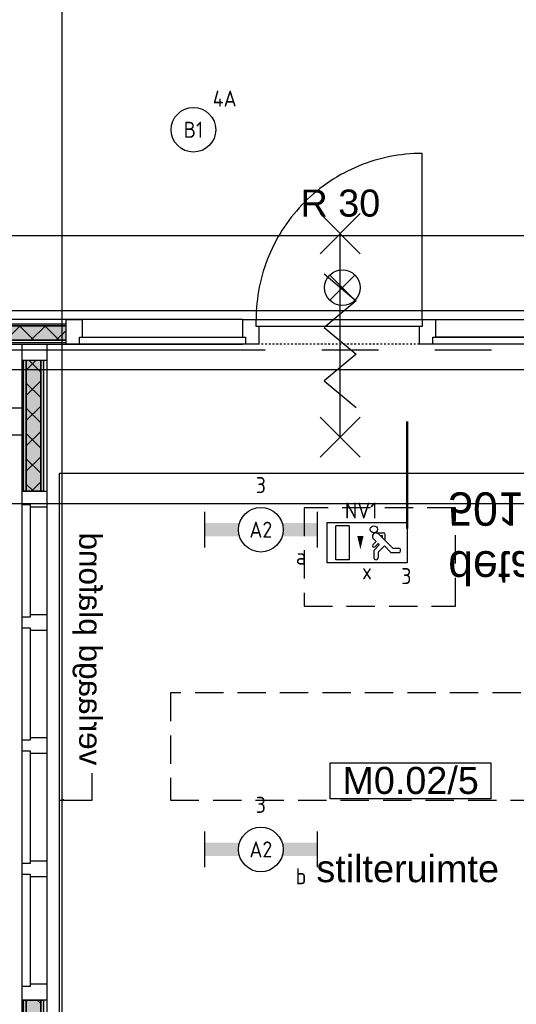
# Model space of a CAD drawing. Header units: millimetres. Extents: x -38031 to 110605, y -22066 to 88711.
# Tile 46 of 150: x 35371 to 38154, y 19520 to 25034. Entities that reach past the tile are written whole.
import ezdxf
from ezdxf.enums import TextEntityAlignment as Align

# ---------------------------------------------------------------- set-up
doc = ezdxf.new("R2010")
doc.units = ezdxf.units.MM
doc.header["$LTSCALE"] = 50
doc.set_wipeout_variables(frame=1)
for name, pattern in [('HIDDEN2', [4.7625, 3.175, -1.5875]), ('PHANTOM', [63.5, 31.75, -6.35, 6.35, -6.35, 6.35, -6.35]), ('STYLE_01', [0.41664, 0.20828, -0.20836]), ('STYLE_06', [1.04164, 0.625, -0.20828, 0.06943, -0.13893])]:
    doc.linetypes.add(name, pattern=pattern)
for name, color, linetype in [('AB$1A---_ATTRIB035', 8, 'Continuous'), ('AL$1A---_ALGEMEEN', 8, 'Continuous'), ('AM$1A---_ARCERING', 8, 'Continuous'), ('AT$1A---_TEKST100', 8, 'Continuous'), ('Bouwkundig', 8, 'Continuous'), ('EL6222--', 3, 'Continuous'), ('EL6311--', 3, 'Continuous'), ('EL6311--nv', 3, 'Continuous'), ('EL6350--', 3, 'Continuous'), ('EL6511--', 3, 'Continuous'), ('Kastenscheiding', 4, 'PHANTOM'), ('LICHT_TEXT018', 1, 'Continuous'), ('stramien', 1, 'Continuous'), ('versterkte strook', 7, 'Continuous')]:
    doc.layers.add(name, color=color, linetype=linetype)
doc.styles.add('Arial', font='ARIAL.TTF')
doc.styles.add('BURO-018', font='iso.shx', dxfattribs={"height": 90})
doc.styles.add('Geneva', font='txt')
doc.styles.get("Standard").update_dxf_attribs({"font": 'iso.shx'})
pattern_1 = [(135, (0, 0), (70.7107, 70.7107), []), (45, (299.34, -299.34), (70.7107, -70.7107), [])]

# ---------------------------------------------------------------- blocks, each defined once
blk = doc.blocks.new('1115C2J')
at = {"color": 0, "linetype": 'Continuous'}
for p, q in [((-4.5, 5.5), (4.5, 5.5)), ((-4.5, 1), (-4.5, 5.5)), ((-1.24, 4.31), (-1.24, 4.91)), ((-0.76, 4.11), (-0.76, 4.91)), ((2, 5.15), (3.5, 5.15)), ((2, 1.35), (2, 5.15)), ((3.5, 5.15), (3.5, 1.35)), ((4.5, 1), (4.5, 5.5)), ((-2.68, 4.35), (-3.52, 4.35)), ((-2.88, 3.87), (-3.52, 3.87)), ((-1.27, 2.26), (-2.88, 3.87)), ((-1.94, 3.61), (-2.68, 4.35)), ((-1.24, 4.31), (-1.94, 3.61)), ((-1.37, 3.5), (-0.76, 4.11)), ((-1.23, 3.35), (-1.37, 3.5)), ((-0.87, 3.71), (-1.23, 3.35)), ((-0.65, 3.49), (-1.01, 3.13)), ((-1.94, 2.93), (-2.04, 2.83)), ((-2.04, 2.83), (-2.04, 2.34)), ((-1.71, 2.7), (-1.72, 2.7)), ((-1.72, 2.7), (-1.72, 2.46)), ((-1.47, 2.46), (-1.72, 2.46)), ((-0.71, 2.83), (-1.01, 3.13)), ((-0.99, 2.14), (-1.84, 2.14)), ((2, 1.35), (3.5, 1.35)), ((4.5, 1), (-4.5, 1))]:
    blk.add_line(p, q, dxfattribs=at)
blk.add_lwpolyline([(0.75, 4, 0, 0.7, 0), (0.75, 2.5, 0.7, 0.7, 0)], format="xyseb", dxfattribs=at)
blk.add_circle((-0.76, 1.75), 0.4, dxfattribs=at)
for centre, radius, start, end in [((-1, 4.91), 0.24, 0, 180), ((-3.52, 4.11), 0.24, 90, 270), ((-0.76, 3.6), 0.16, 315, 135), ((-1.84, 2.34), 0.2, 180, 270), ((-0.99, 2.54), 0.4, 225, 45)]:
    blk.add_arc(centre, radius, start, end, dxfattribs=at)
at = {"color": 0, "linetype": 'Continuous', "style": 'BURO-018'}
for tag, p in [('E_GKAST', (0, 15.17)), ('E_GROEP', (0, 12.17)), ('E_SGROEP', (4.5, 12.17)), ('E_ARMCODE', (0, 8))]:
    blk.add_attdef(tag, text='', height=1.8, dxfattribs=at).set_placement(p, align=Align.MIDDLE)
at = {"layer": 'EL6350--', "color": 1, "style": 'BURO-018'}
blk.add_text('x', height=1.8, rotation=180, dxfattribs=at).set_placement((0.56, 7.36))
blk = doc.blocks.new('E00024')
at = {"color": 0, "linetype": 'Continuous'}
for p, q in [((-1.41, 1.59), (1.41, 4.41)), ((-1.41, 4.41), (1.41, 1.59))]:
    blk.add_line(p, q, dxfattribs=at)
blk.add_circle((0, 3), 2, dxfattribs=at)
at = {"color": 0, "linetype": 'Continuous', "style": 'BURO-018'}
blk.add_attdef('E_TEXT1', text='', height=1.8, dxfattribs=at).set_placement((0, 7.5), align=Align.MIDDLE)
at = {"color": 0, "linetype": 'Continuous', "style": 'BURO-018', "flags": 1}
blk.add_attdef('E_MATCODE', (0, 0), '', height=1.8, dxfattribs=at)
blk = doc.blocks.new('1115B3A')
at = {"color": 0, "linetype": 'Continuous'}
blk.add_circle((0, 0), 2.5, dxfattribs=at)
at = {"color": 0, "linetype": 'Continuous', "style": 'BURO-018'}
for tag, p in [('E_GKAST', (0, 8)), ('E_GROEP', (0, 5)), ('E_SGROEP', (4.5, 5)), ('E_ARMCODE', (0, 0)), ('E_SLET', (4.5, -1))]:
    blk.add_attdef(tag, text='', height=1.8, dxfattribs=at).set_placement(p, align=Align.MIDDLE)
blk = doc.blocks.new('1115B6630')
at = {"color": 0}
for p, q in [((-6.3, 2), (-6.3, -2)), ((6.3, 2), (6.3, -2))]:
    blk.add_line(p, q, dxfattribs=at)
at = {"color": 0, "linetype": 'Continuous'}
blk.add_circle((0, 0), 2.5, dxfattribs=at)
at = {"color": 0}
for points in [[(-2.5, 0.75), (-6.3, 0.75), (-2.5, -0.75), (-6.3, -0.75)], [(2.5, 0.75), (6.3, 0.75), (2.5, -0.75), (6.3, -0.75)]]:
    blk.add_solid(points, dxfattribs=at)
at = {"color": 0, "linetype": 'Continuous', "style": 'BURO-018'}
for tag, p in [('E_GKAST', (0, 8)), ('E_GROEP', (0, 5)), ('E_SGROEP', (4.5, 5)), ('E_ARMCODE', (0, 0)), ('E_SLET', (4.5, -3))]:
    blk.add_attdef(tag, text='', height=1.8, dxfattribs=at).set_placement(p, align=Align.MIDDLE)
blk = doc.blocks.new('E00126')
at = {"color": 0, "linetype": 'Continuous'}
for p, q in [((-3, 4.5), (3, 4.5)), ((-1.5, 1), (-1.5, 4.5)), ((1.5, 1), (1.5, 4.5))]:
    blk.add_line(p, q, dxfattribs=at)
for centre in [(-1.5, 6), (1.5, 6)]:
    blk.add_arc(centre, 1.5, 180, 0, dxfattribs=at)
at = {"color": 0, "linetype": 'Continuous', "style": 'BURO-018'}
for tag, p in [('E_GKAST', (0, 11.5)), ('E_GROEP', (0, 8.5)), ('E_SGROEP', (4.5, 8.5))]:
    blk.add_attdef(tag, text='', height=1.8, dxfattribs=at).set_placement(p, align=Align.MIDDLE)
at = {"color": 0, "linetype": 'Continuous', "style": 'BURO-018', "flags": 1}
for tag, p in [('E_VERMCODE', (13, 8.5)), ('E_MATCODE', (0, 0))]:
    blk.add_attdef(tag, text='', height=1.8, dxfattribs=at).set_placement(p, align=Align.MIDDLE)
blk = doc.blocks.new('tekst 12 pts')
at = {"layer": 'AL$1A---_ALGEMEEN', "color": 0, "style": 'Arial'}
blk.add_attdef('naam_ruimte', text='', height=151.5, dxfattribs=at).set_placement((0, -41.1), align=Align.TOP_CENTER)
at = {"layer": 'AL$1A---_ALGEMEEN', "color": 0, "flags": 1}
for tag, p in [('oppervlakte', (-264.6, -1003)), ('stramiennummer', (-264.6, -1275.7))]:
    blk.add_attdef(tag, p, '', height=151.5, dxfattribs=at)
blk = doc.blocks.new('ruimtenummer')
at = {"layer": 'AL$1A---_ALGEMEEN', "color": 0, "flags": 1}
for tag, p in [('peil', (-450, -397.1)), ('onderdeel', (-450, -669.8))]:
    blk.add_attdef(tag, p, '', height=151.5, dxfattribs=at)
at = {"color": 0}
blk.add_wipeout([(-450, 100), (450, 100), (450, -100), (-450, -100)], dxfattribs=at).dxf.layer = 'AL$1A---_ALGEMEEN'
at = {"layer": 'AL$1A---_ALGEMEEN', "color": 0}
blk.add_lwpolyline([(-450, 100), (450, 100), (450, -100), (-450, -100)], close=True, dxfattribs=at)
at = {"layer": 'AL$1A---_ALGEMEEN', "color": 0, "style": 'Arial'}
blk.add_attdef('ruimtenummer', text='', height=151.5, dxfattribs=at).set_placement((0, 78), align=Align.TOP_CENTER)
blk = doc.blocks.new('Group-61')
at = {"layer": 'AM$1A---_ARCERING', "linetype": 'Continuous', "lineweight": 0}
for points in [[(8, 5018.5), (23, 5018.5), (23, 4418.5), (8, 4418.5)], [(23, 5018.5), (104, 5018.5), (104, 4418.5), (23, 4418.5)], [(104, 5018.5), (119, 5018.5), (119, 4418.5), (104, 4418.5)]]:
    blk.add_hatch(color=256, dxfattribs=at).paths.add_polyline_path(points)
at = {"layer": 'AM$1A---_ARCERING', "linetype": 'Continuous', "lineweight": 5}
h = blk.add_hatch(dxfattribs=at)
h.set_pattern_fill('ISOLATIE', color=256, style=0, pattern_type=2)
h.set_pattern_definition(pattern_1)
h.paths.add_polyline_path([(23, 5018.5), (104, 5018.5), (104, 4418.5), (23, 4418.5)])
at = {"layer": 'AL$1A---_ALGEMEEN', "color": 0}
for points in [[(8, 5018.5), (23, 5018.5), (23, 4418.5), (8, 4418.5)], [(23, 5018.5), (104, 5018.5), (104, 4418.5), (23, 4418.5)], [(104, 5018.5), (119, 5018.5), (119, 4418.5), (104, 4418.5)]]:
    blk.add_lwpolyline(points, close=True, dxfattribs=at)
blk = doc.blocks.new('Group-62')
at = {"layer": 'AM$1A---_ARCERING', "linetype": 'Continuous', "lineweight": 0}
for points in [[(8, 8607), (23, 8607), (23, 7868.5), (8, 7868.5)], [(23, 8607), (104, 8607), (104, 7868.5), (23, 7868.5)], [(104, 8607), (119, 8607), (119, 7868.5), (104, 7868.5)]]:
    blk.add_hatch(color=256, dxfattribs=at).paths.add_polyline_path(points)
at = {"layer": 'AM$1A---_ARCERING', "linetype": 'Continuous', "lineweight": 5}
h = blk.add_hatch(dxfattribs=at)
h.set_pattern_fill('ISOLATIE', color=256, style=0, pattern_type=2)
h.set_pattern_definition(pattern_1)
h.paths.add_polyline_path([(23, 8607), (104, 8607), (104, 7868.5), (23, 7868.5)])
at = {"layer": 'AL$1A---_ALGEMEEN', "color": 0}
for points in [[(8, 8607), (23, 8607), (23, 7868.5), (8, 7868.5)], [(23, 8607), (104, 8607), (104, 7868.5), (23, 7868.5)], [(104, 8607), (119, 8607), (119, 7868.5), (104, 7868.5)]]:
    blk.add_lwpolyline(points, close=True, dxfattribs=at)
blk = doc.blocks.new('32x_hout-mk 822-p')
at = {"layer": 'AL$1A---_ALGEMEEN', "color": 0}
blk.add_lwpolyline([(0, 8691), (139, 8691), (139, 50), (0, 50)], close=True, dxfattribs=at)
for name in ['Group-62', 'Group-61']:
    blk.add_blockref(name, (0, 0), dxfattribs=at)
at = {"color": 0}
for points in [[(0, 8691), (139, 8691), (139, 8601), (0, 8601)], [(0, 7868.5), (139, 7868.5), (139, 7778.5), (0, 7778.5)], [(0, 7178.5), (139, 7178.5), (139, 7088.5), (0, 7088.5)], [(0, 6488.5), (139, 6488.5), (139, 6398.5), (0, 6398.5)], [(0, 5798.5), (139, 5798.5), (139, 5708.5), (0, 5708.5)], [(0, 5108.5), (139, 5108.5), (139, 5018.5), (0, 5018.5)]]:
    blk.add_wipeout(points, dxfattribs=at).dxf.layer = 'AL$1A---_ALGEMEEN'
at = {"layer": 'AL$1A---_ALGEMEEN', "color": 0}
for points in [[(0, 8691), (139, 8691), (139, 8601), (0, 8601)], [(0, 7868.5), (139, 7868.5), (139, 7778.5), (0, 7778.5)], [(0, 7178.5), (139, 7178.5), (139, 7088.5), (0, 7088.5)], [(0, 6488.5), (139, 6488.5), (139, 6398.5), (0, 6398.5)], [(0, 5798.5), (139, 5798.5), (139, 5708.5), (0, 5708.5)], [(0, 5108.5), (139, 5108.5), (139, 5018.5), (0, 5018.5)]]:
    blk.add_lwpolyline(points, close=True, dxfattribs=at)
at = {"color": 0}
for points in [[(0, 7793.2), (45, 7793.2), (45, 7163.2), (0, 7163.2)], [(0, 7103.2), (45, 7103.2), (45, 6473.2), (0, 6473.2)], [(0, 6413.2), (45, 6413.2), (45, 5783.2), (0, 5783.2)], [(0, 5723.2), (45, 5723.2), (45, 5093.2), (0, 5093.2)]]:
    blk.add_wipeout(points, dxfattribs=at).dxf.layer = 'AL$1A---_ALGEMEEN'
at = {"layer": 'AL$1A---_ALGEMEEN', "color": 0}
for points in [[(0, 7793.2), (45, 7793.2), (45, 7163.2), (0, 7163.2)], [(0, 7103.2), (45, 7103.2), (45, 6473.2), (0, 6473.2)], [(0, 6413.2), (45, 6413.2), (45, 5783.2), (0, 5783.2)], [(0, 5723.2), (45, 5723.2), (45, 5093.2), (0, 5093.2)]]:
    blk.add_lwpolyline(points, close=True, dxfattribs=at)
blk = doc.blocks.new('Group-37')
at = {"layer": 'AL$1A---_ALGEMEEN', "color": 0}
for p, q in [((-97.5, 382.003125), (127.5, 157.003125)), ((-97.5, 157.003125), (127.5, 382.003125))]:
    blk.add_line(p, q, dxfattribs=at)
at = {"layer": 'AL$1A---_ALGEMEEN', "color": 0, "flags": 1}
blk.add_attdef('B60_30', (-97.5, 157.003125), '', height=0.2, dxfattribs=at)
blk = doc.blocks.new('Group-38')
at = {"layer": 'AL$1A---_ALGEMEEN', "color": 0}
for p, q in [((-97.5, -757.809375), (127.5, -982.809375)), ((-97.5, -982.809375), (127.5, -757.809375))]:
    blk.add_line(p, q, dxfattribs=at)
at = {"layer": 'AL$1A---_ALGEMEEN', "color": 0, "flags": 1}
blk.add_attdef('B60_30', (-97.5, -982.809375), '', height=0.2, dxfattribs=at)
blk = doc.blocks.new('wrd 30 zelfsl')
at = {"layer": 'AL$1A---_ALGEMEEN', "color": 0}
blk.add_line((15, -870.3), (15, 269.5), dxfattribs=at)
blk.add_lwpolyline([(-75, 45.3), (105, -106.5), (-75, -256.1), (105, -405.7), (-75, -555.2), (105, -704.7)], dxfattribs=at)
for name in ['Group-37', 'Group-38']:
    blk.add_blockref(name, (0, 0), dxfattribs=at)
at = {"layer": 'AT$1A---_TEKST100', "style": 'Arial'}
blk.add_text('R 30', height=151.52, dxfattribs=at).set_placement((16, 516.7), align=Align.TOP_CENTER)
blk = doc.blocks.new('32x_hout-mk 860-p')
at = {"layer": 'AM$1A---_ARCERING', "linetype": 'Continuous', "lineweight": 0}
for points in [[(-7070, 114), (-5961, 114), (-5961, 104), (-7070, 104)], [(-3964, 114), (-3064, 114), (-3064, 104), (-3964, 104)]]:
    blk.add_hatch(color=256, dxfattribs=at).paths.add_polyline_path(points)
at = {"layer": 'AL$1A---_ALGEMEEN', "color": 0}
for points in [[(-4061.8, 1068.7), (-4084.6, 1067.9), (-4107.4, 1066.5), (-4130.2, 1064.5), (-4152.8, 1062), (-4175.5, 1058.9), (-4198, 1055.3), (-4220.4, 1051.1), (-4242.8, 1046.4), (-4265, 1041.1), (-4287, 1035.3), (-4309, 1029), (-4330.7, 1022.1), (-4352.3, 1014.6), (-4373.7, 1006.7), (-4394.9, 998.2), (-4415.9, 989.2), (-4436.6, 979.7), (-4457.1, 969.7), (-4477.4, 959.2), (-4497.4, 948.2), (-4517.1, 936.7), (-4536.5, 924.7), (-4555.7, 912.3), (-4574.5, 899.4), (-4593, 886), (-4611.2, 872.2), (-4629, 857.9), (-4646.5, 843.2), (-4663.5, 828.1), (-4680.3, 812.5), (-4696.6, 796.6), (-4712.5, 780.3), (-4728.1, 763.5), (-4743.2, 746.5), (-4757.9, 729), (-4772.2, 711.2), (-4786, 693), (-4799.4, 674.5), (-4812.3, 655.7), (-4824.7, 636.5), (-4836.7, 617.1), (-4848.2, 597.4), (-4859.2, 577.4), (-4869.7, 557.1), (-4879.7, 536.6), (-4889.2, 515.9), (-4898.2, 494.9), (-4906.7, 473.7), (-4914.6, 452.3), (-4922.1, 430.7), (-4929, 409), (-4935.3, 387), (-4941.1, 365), (-4946.4, 342.8), (-4951.1, 320.4), (-4955.3, 298), (-4958.9, 275.5), (-4962, 252.8), (-4964.5, 230.2), (-4966.5, 207.4), (-4967.9, 184.6), (-4968.7, 161.8), (-4969, 139), (-4039, 139), (-4039, 1069)], [(-7070, 114), (-5961, 114), (-5961, 104), (-7070, 104)], [(-2074, 139), (-3964, 139), (-3964, 0), (-2074, 0)], [(-3964, 114), (-3064, 114), (-3064, 104), (-3964, 104)]]:
    blk.add_lwpolyline(points, close=True, dxfattribs=at)
at = {"color": 0}
for points in [[(-994, 139), (-90, 139), (-90, 40), (-994, 40)], [(-7070, 23), (-5961, 23), (-5961, 8), (-7070, 8)]]:
    blk.add_wipeout(points, dxfattribs=at).dxf.layer = 'AL$1A---_ALGEMEEN'
at = {"layer": 'AL$1A---_ALGEMEEN', "color": 0}
for points in [[(-7115, 139), (-5961, 139), (-5961, 0), (-7115, 0)], [(-994, 139), (-90, 139), (-90, 40), (-994, 40)], [(-7070, 23), (-5961, 23), (-5961, 8), (-7070, 8)]]:
    blk.add_lwpolyline(points, close=True, dxfattribs=at)
at = {"color": 0}
for points in [[(-2074, 139), (-1984, 139), (-1984, 0), (-2074, 0)], [(-3964, 23), (-3064, 23), (-3064, 8), (-3964, 8)]]:
    blk.add_wipeout(points, dxfattribs=at).dxf.layer = 'AL$1A---_ALGEMEEN'
at = {"layer": 'AM$1A---_ARCERING', "linetype": 'Continuous', "lineweight": 0}
blk.add_hatch(color=256, dxfattribs=at).paths.add_polyline_path([(-3964, 104), (-3064, 104), (-3064, 23), (-3964, 23)])
at = {"layer": 'AM$1A---_ARCERING', "linetype": 'Continuous', "lineweight": 5}
h = blk.add_hatch(dxfattribs=at)
h.set_pattern_fill('ISOLATIE', color=256, style=0, pattern_type=2)
h.set_pattern_definition(pattern_1)
h.paths.add_polyline_path([(-3964, 104), (-3064, 104), (-3064, 23), (-3964, 23)])
at = {"layer": 'AL$1A---_ALGEMEEN', "color": 0}
for points in [[(-2074, 139), (-1984, 139), (-1984, 0), (-2074, 0)], [(-3964, 104), (-3064, 104), (-3064, 23), (-3964, 23)], [(-3964, 23), (-3064, 23), (-3064, 8), (-3964, 8)]]:
    blk.add_lwpolyline(points, close=True, dxfattribs=at)
at = {"color": 0}
for points in [[(-5961, 139), (-5871, 139), (-5871, 0), (-5961, 0)], [(-1084, 139), (-994, 139), (-994, 0), (-1084, 0)], [(-90, 139), (-45, 139), (-45, 0), (-90, 0)]]:
    blk.add_wipeout(points, dxfattribs=at).dxf.layer = 'AL$1A---_ALGEMEEN'
at = {"layer": 'AM$1A---_ARCERING', "linetype": 'Continuous', "lineweight": 0}
blk.add_hatch(color=256, dxfattribs=at).paths.add_polyline_path([(-7070, 104), (-5961, 104), (-5961, 23), (-7070, 23)])
at = {"layer": 'AM$1A---_ARCERING', "linetype": 'Continuous', "lineweight": 5}
h = blk.add_hatch(dxfattribs=at)
h.set_pattern_fill('ISOLATIE', color=256, style=0, pattern_type=2)
h.set_pattern_definition(pattern_1)
h.paths.add_polyline_path([(-7070, 104), (-5961, 104), (-5961, 23), (-7070, 23)])
at = {"layer": 'AL$1A---_ALGEMEEN', "color": 0, "linetype": 'STYLE_01'}
blk.add_line((-1084, 0), (-1984, 0), dxfattribs=at)
at = {"layer": 'AL$1A---_ALGEMEEN', "color": 0}
for points in [[(-5863.6, 1052.7), (-5841.2, 1051.9), (-5818.8, 1050.5), (-5796.4, 1048.6), (-5774.1, 1046.1), (-5751.9, 1043.1), (-5729.7, 1039.5), (-5707.7, 1035.4), (-5685.7, 1030.8), (-5663.9, 1025.6), (-5642.2, 1019.9), (-5620.7, 1013.6), (-5599.3, 1006.9), (-5578.1, 999.6), (-5557.1, 991.8), (-5536.2, 983.4), (-5515.6, 974.6), (-5495.2, 965.2), (-5475.1, 955.4), (-5455.1, 945.1), (-5435.5, 934.3), (-5416.1, 923), (-5397, 911.2), (-5378.2, 899), (-5359.7, 886.3), (-5341.5, 873.1), (-5323.7, 859.5), (-5306.2, 845.5), (-5289, 831.1), (-5272.2, 816.2), (-5255.8, 801), (-5239.7, 785.3), (-5224, 769.2), (-5208.8, 752.8), (-5193.9, 736), (-5179.5, 718.8), (-5165.5, 701.3), (-5151.9, 683.5), (-5138.7, 665.3), (-5126, 646.8), (-5113.8, 628), (-5102, 608.9), (-5090.7, 589.5), (-5079.9, 569.9), (-5069.6, 549.9), (-5059.8, 529.8), (-5050.4, 509.4), (-5041.6, 488.8), (-5033.2, 467.9), (-5025.4, 446.9), (-5018.1, 425.7), (-5011.4, 404.3), (-5005.1, 382.8), (-4999.4, 361.1), (-4994.2, 339.3), (-4989.6, 317.3), (-4985.5, 295.3), (-4981.9, 273.1), (-4978.9, 250.9), (-4976.4, 228.6), (-4974.5, 206.2), (-4973.1, 183.8), (-4972.3, 161.4), (-4972, 139), (-5886, 139), (-5886, 1053)], [(-1091.8, 1068.7), (-1114.6, 1067.9), (-1137.4, 1066.5), (-1160.2, 1064.5), (-1182.8, 1062), (-1205.5, 1058.9), (-1228, 1055.3), (-1250.4, 1051.1), (-1272.8, 1046.4), (-1295, 1041.1), (-1317, 1035.3), (-1339, 1029), (-1360.7, 1022.1), (-1382.3, 1014.6), (-1403.7, 1006.7), (-1424.9, 998.2), (-1445.9, 989.2), (-1466.6, 979.7), (-1487.1, 969.7), (-1507.4, 959.2), (-1527.4, 948.2), (-1547.1, 936.7), (-1566.5, 924.7), (-1585.7, 912.3), (-1604.5, 899.4), (-1623, 886), (-1641.2, 872.2), (-1659, 857.9), (-1676.5, 843.2), (-1693.5, 828.1), (-1710.3, 812.5), (-1726.6, 796.6), (-1742.5, 780.3), (-1758.1, 763.5), (-1773.2, 746.5), (-1787.9, 729), (-1802.2, 711.2), (-1816, 693), (-1829.4, 674.5), (-1842.3, 655.7), (-1854.7, 636.5), (-1866.7, 617.1), (-1878.2, 597.4), (-1889.2, 577.4), (-1899.7, 557.1), (-1909.7, 536.6), (-1919.2, 515.9), (-1928.2, 494.9), (-1936.7, 473.7), (-1944.6, 452.3), (-1952.1, 430.7), (-1959, 409), (-1965.3, 387), (-1971.1, 365), (-1976.4, 342.8), (-1981.1, 320.4), (-1985.3, 298), (-1988.9, 275.5), (-1992, 252.8), (-1994.5, 230.2), (-1996.5, 207.4), (-1997.9, 184.6), (-1998.7, 161.8), (-1999, 139), (-1069, 139), (-1069, 1069)], [(-5961, 139), (-5871, 139), (-5871, 0), (-5961, 0)], [(-1084, 139), (-994, 139), (-994, 0), (-1084, 0)], [(-90, 139), (-45, 139), (-45, 0), (-90, 0)], [(-7070, 104), (-5961, 104), (-5961, 23), (-7070, 23)]]:
    blk.add_lwpolyline(points, close=True, dxfattribs=at)
at = {"color": 0}
for points in [[(-4054, 139), (-3964, 139), (-3964, 0), (-4054, 0)], [(-3064, 139), (-2974, 139), (-2974, 0), (-3064, 0)]]:
    blk.add_wipeout(points, dxfattribs=at).dxf.layer = 'AL$1A---_ALGEMEEN'
at = {"layer": 'AL$1A---_ALGEMEEN', "color": 0, "linetype": 'STYLE_01'}
blk.add_line((-4054, 0), (-5871, 0), dxfattribs=at)
at = {"layer": 'AL$1A---_ALGEMEEN', "color": 0}
for points in [[(-4054, 139), (-3964, 139), (-3964, 0), (-4054, 0)], [(-3064, 139), (-2974, 139), (-2974, 0), (-3064, 0)]]:
    blk.add_lwpolyline(points, close=True, dxfattribs=at)
at = {"color": 0}
for points in [[(-7115, 139), (-7070, 139), (-7070, 0), (-7115, 0)], [(-5886, 139), (-4972, 139), (-4972, 99), (-5886, 99)], [(-1999, 139), (-1069, 139), (-1069, 99), (-1999, 99)], [(-1009, 40), (-79, 40), (-79, 0), (-1009, 0)]]:
    blk.add_wipeout(points, dxfattribs=at).dxf.layer = 'AL$1A---_ALGEMEEN'
at = {"layer": 'AL$1A---_ALGEMEEN', "color": 0}
for points in [[(-7115, 139), (-7070, 139), (-7070, 0), (-7115, 0)], [(-5886, 139), (-4972, 139), (-4972, 99), (-5886, 99)], [(-1999, 139), (-1069, 139), (-1069, 99), (-1999, 99)], [(-1009, 40), (-79, 40), (-79, 0), (-1009, 0)]]:
    blk.add_lwpolyline(points, close=True, dxfattribs=at)
blk.add_blockref('wrd 30 zelfsl', (-1542.8, 349.9), dxfattribs=at)
at = {"color": 0}
blk.add_wipeout([(-2989, 40), (-2059, 40), (-2059, 0), (-2989, 0)], dxfattribs=at).dxf.layer = 'AL$1A---_ALGEMEEN'
at = {"layer": 'AL$1A---_ALGEMEEN', "color": 0}
blk.add_lwpolyline([(-2989, 40), (-2059, 40), (-2059, 0), (-2989, 0)], close=True, dxfattribs=at)
at = {"color": 0}
blk.add_wipeout([(-4969, 139), (-4039, 139), (-4039, 99), (-4969, 99)], dxfattribs=at).dxf.layer = 'AL$1A---_ALGEMEEN'
at = {"layer": 'AL$1A---_ALGEMEEN', "color": 0}
blk.add_lwpolyline([(-4969, 139), (-4039, 139), (-4039, 99), (-4969, 99)], close=True, dxfattribs=at)
blk.add_blockref('wrd 30 zelfsl', (-4989, 349.9), dxfattribs=at)
blk = doc.blocks.new('detailnr plf ver')
at = {"layer": 'AL$1A---_ALGEMEEN', "color": 0, "lineweight": 50}
blk.add_line((0, -300), (0, 300), dxfattribs=at)
at = {"layer": 'AL$1A---_ALGEMEEN', "color": 0, "flags": 1}
blk.add_attdef('detailnr', (0, -300), '', height=0.2, dxfattribs=at)
at = {"layer": 'AT$1A---_TEKST100', "insert": (229.7, 614.1), "char_height": 187.134, "attachment_point": 1, "line_spacing_factor": 1.057281, "style": 'Geneva'}
blk.add_mtext('{\\C256;\\ldetail \\P501-4}', dxfattribs=at)
blk = doc.blocks.new('txt 1_100 verlaagd plafond')
at = {"layer": 'AL$1A---_ALGEMEEN', "color": 0}
for p, q in [((-1830, 0), (-1830, 182.6)), ((-1830, 182.6), (-1680, 182.6))]:
    blk.add_line(p, q, dxfattribs=at)
blk.add_solid([(-1830, 0), (-1836.7, 25), (-1823.3, 25)], dxfattribs=at)
at = {"layer": 'AT$1A---_TEKST100', "insert": (-983.5, 235.8), "char_height": 126.27, "attachment_point": 2, "line_spacing_factor": 0.967741, "style": 'Arial'}
blk.add_mtext('{\\C256;\\lverlaagd plafond}', dxfattribs=at)
blk = doc.blocks.new('200254 W 210e 19-03-2008')
at = {"layer": 'AL$1A---_ALGEMEEN'}
blk.add_lwpolyline([(19598.54, 3524.55), (19598.54, 3484.05), (20194.57, 3484.05), (20194.57, 3524.55)], close=True, dxfattribs=at)
at = {"layer": 'AL$1A---_ALGEMEEN', "xscale": 0.02, "yscale": 0.02, "zscale": 0.02}
blk.add_blockref('32x_hout-mk 822-p', (19742.45, 3306.45), dxfattribs=at)
at = {"layer": 'AL$1A---_ALGEMEEN', "xscale": -0.02, "yscale": 0.02, "zscale": 0.02, "rotation": 270}
blk.add_blockref('txt 1_100 verlaagd plafond', (19746.65, 3465.82), dxfattribs=at)
at = {"layer": 'AL$1A---_ALGEMEEN'}
ref = blk.add_blockref('ruimtenummer', (19785.99, 3431.37), dxfattribs=dict(at, xscale=0.02, yscale=0.02, zscale=0.02))
ref.add_attrib('ruimtenummer', 'M0.02/5', dxfattribs={"layer": 'AB$1A---_ATTRIB035', "height": 3.03, "style": 'Arial'}).set_placement((19785.99, 3432.93), align=Align.TOP_CENTER)
ref = blk.add_blockref('tekst 12 pts', (19785.66, 3423.87), dxfattribs=dict(at, xscale=-0.02, yscale=0.02, zscale=0.02))
ref.add_attrib('naam_ruimte', 'stilteruimte', dxfattribs={"layer": 'AB$1A---_ATTRIB035', "height": 3.0305, "style": 'Arial'}).set_placement((19785.66, 3423.05), align=Align.TOP_CENTER)
blk.add_lwpolyline([(19746.65, 3465.84), (19820.23, 3465.84), (19820.23, 3310.04), (19746.65, 3310.04)], close=True, dxfattribs=at)
at = {"layer": 'AL$1A---_ALGEMEEN', "xscale": 0.02, "yscale": 0.02, "zscale": 0.02}
blk.add_blockref('32x_hout-mk 860-p', (19808.65, 3480.27), dxfattribs=at)
at = {"layer": 'stramien', "linetype": 'STYLE_06', "ltscale": 50}
for p, q in [((19746.95, 2737.41), (19746.95, 3963.01)), ((19004.75, 3477.45), (21069.14, 3477.45))]:
    blk.add_line(p, q, dxfattribs=at)
at = {"layer": 'AL$1A---_ALGEMEEN', "xscale": -0.02, "yscale": 0.02, "zscale": 0.02, "rotation": 180}
blk.add_blockref('detailnr plf ver', (19785.61, 3465.63), dxfattribs=at)

msp = doc.modelspace()

# ---------------------------------------------------------------- block references
at = {"layer": 'Bouwkundig', "xscale": 50, "yscale": 50, "zscale": 50}
msp.add_blockref('200254 W 210e 19-03-2008', (-951737.5, -150797.3), dxfattribs=at)

# ---------------------------------------------------------------- next in the draw order: linework, layer by layer
at = {"layer": 'Kastenscheiding'}
msp.add_line((58971.1, 23182.9), (19517.8, 23182.9), dxfattribs=at)
at = {"layer": 'LICHT_TEXT018', "linetype": 'HIDDEN2'}
for points in [[(36965.1, 21750.1), (37813.8, 21750.1), (37813.8, 22301), (36965.1, 22301)], [(36217.1, 20663.5), (39131.8, 20663.5), (39131.8, 21264), (36217.1, 21264)]]:
    msp.add_lwpolyline(points, close=True, dxfattribs=at)
at = {"layer": 'versterkte strook'}
for p, q in [((8368.1, 23825), (81845.1, 23825)), ((8368.1, 22325), (81845.1, 22325))]:
    msp.add_line(p, q, dxfattribs=at)

# ---------------------------------------------------------------- next in the draw order: block references
at = {"layer": 'EL6222--'}
ref = msp.add_blockref('E00126', (35435, 22783.1), dxfattribs=dict(at, xscale=50, yscale=50, zscale=50, rotation=90))
ref.add_attrib('E_GROEP', 'K13', dxfattribs={"layer": '0', "color": 1, "linetype": 'Continuous', "height": 90, "style": 'BURO-018'}).set_placement((35009.7, 22783.1), align=Align.MIDDLE)
at = {"layer": 'EL6311--'}
ref = msp.add_blockref('1115B3A', (36344.9, 24417.5), dxfattribs=dict(at, xscale=50, yscale=50, zscale=50))
ref.add_attrib('E_ARMCODE', 'B1', dxfattribs={"layer": '0', "color": 1, "linetype": 'Continuous', "height": 90, "style": 'BURO-018'}).set_placement((36344.9, 24417.5), align=Align.MIDDLE)
ref.add_attrib('E_GROEP', '4A', dxfattribs={"layer": '0', "color": 1, "linetype": 'Continuous', "height": 90, "style": 'BURO-018'}).set_placement((36519.9, 24592.5), align=Align.MIDDLE)
ref = msp.add_blockref('1115B6630', (36722.5, 22177.7), dxfattribs=dict(at, xscale=50, yscale=50, zscale=50))
ref.add_attrib('E_ARMCODE', 'A2', dxfattribs={"layer": '0', "color": 1, "linetype": 'Continuous', "height": 90, "style": 'BURO-018'}).set_placement((36722.5, 22177.7), align=Align.MIDDLE)
ref.add_attrib('E_SLET', 'a', dxfattribs={"layer": '0', "color": 1, "linetype": 'Continuous', "height": 90, "style": 'BURO-018'}).set_placement((36947.5, 22027.7), align=Align.MIDDLE)
ref.add_attrib('E_GROEP', '3', dxfattribs={"layer": '0', "color": 1, "linetype": 'Continuous', "height": 90, "style": 'BURO-018'}).set_placement((36722.5, 22427.7), align=Align.MIDDLE)
ref = msp.add_blockref('1115B6630', (36722.5, 20386.8), dxfattribs=dict(at, xscale=50, yscale=50, zscale=50))
ref.add_attrib('E_ARMCODE', 'A2', dxfattribs={"layer": '0', "color": 1, "linetype": 'Continuous', "height": 90, "style": 'BURO-018'}).set_placement((36722.5, 20386.8), align=Align.MIDDLE)
ref.add_attrib('E_SLET', 'b', dxfattribs={"layer": '0', "color": 1, "linetype": 'Continuous', "height": 90, "style": 'BURO-018'}).set_placement((36947.5, 20236.8), align=Align.MIDDLE)
ref.add_attrib('E_GROEP', '3', dxfattribs={"layer": '0', "color": 1, "linetype": 'Continuous', "height": 90, "style": 'BURO-018'}).set_placement((36722.5, 20636.8), align=Align.MIDDLE)
at = {"layer": 'EL6311--nv', "color": 0}
ref = msp.add_blockref('1115C2J', (37318, 22267.4), dxfattribs=dict(at, xscale=50, yscale=50, zscale=50, rotation=180))
ref.add_attrib('E_ARMCODE', 'NV1', dxfattribs={"layer": '0', "color": 1, "linetype": 'Continuous', "height": 90, "style": 'BURO-018'}).set_placement((37193.5, 22285), align=Align.MIDDLE_LEFT)
ref.add_attrib('E_GROEP', '3', dxfattribs={"layer": '0', "color": 1, "linetype": 'Continuous', "height": 90, "style": 'BURO-018'}).set_placement((37538.2, 21918.1), align=Align.MIDDLE)
at = {"layer": 'EL6511--', "xscale": 50, "yscale": 50, "zscale": 50}
msp.add_blockref('E00024', (37179.4, 23383.4), dxfattribs=at)

doc.saveas('drawing.dxf')
